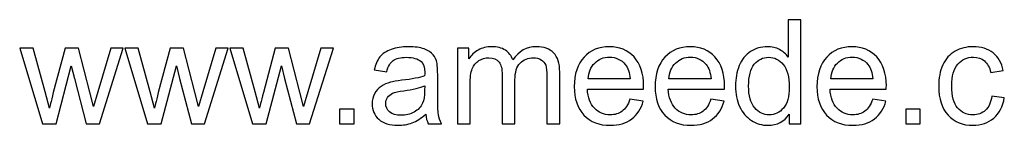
# Model space of a CAD drawing. Header units: millimetres. Extents: x -214 to 242, y -218 to 132.
# Tile 2 of 12: x -116 to -59, y -218 to -212. Entities that reach past the tile are written whole.
import ezdxf

# ---------------------------------------------------------------- set-up
doc = ezdxf.new("R2010")
doc.units = ezdxf.units.MM
doc.header["$MEASUREMENT"] = 0
doc.layers.add('Layer 1', color=7, linetype='Continuous')

msp = doc.modelspace()

# ---------------------------------------------------------------- linework, layer by layer
at = {"layer": 'Layer 1', "color": 250}
for points, knots in [([(-71.1931, -217.8815), (-71.1931, -217.8815), (-71.1931, -217.3241), (-71.1931, -217.3241), (-71.1931, -217.3241), (-71.471, -217.7573), (-71.8803, -217.9746), (-72.4207, -217.9746), (-72.4207, -217.9746), (-72.7707, -217.9746), (-73.0924, -217.8787), (-73.3845, -217.6854), (-73.3845, -217.6854), (-73.678, -217.4934), (-73.9052, -217.2239), (-74.0675, -216.8796), (-74.0675, -216.8796), (-74.2284, -216.5339), (-74.3088, -216.1374), (-74.3088, -215.6886), (-74.3088, -215.6886), (-74.3088, -215.2512), (-74.2354, -214.8547), (-74.0901, -214.4976), (-74.0901, -214.4976), (-73.9433, -214.142), (-73.7246, -213.8683), (-73.4325, -213.6792), (-73.4325, -213.6792), (-73.1418, -213.4887), (-72.8144, -213.3941), (-72.4546, -213.3941), (-72.4546, -213.3941), (-72.1893, -213.3941), (-71.9536, -213.4506), (-71.7476, -213.5621), (-71.7476, -213.5621), (-71.5416, -213.6736), (-71.3737, -213.8203), (-71.2439, -213.9995), (-71.2439, -213.9995), (-71.2439, -213.9995), (-71.2439, -211.8193), (-71.2439, -211.8193), (-71.2439, -211.8193), (-71.2439, -211.8193), (-70.4988, -211.8193), (-70.4988, -211.8193), (-70.4988, -211.8193), (-70.4988, -211.8193), (-70.4988, -217.8815), (-70.4988, -217.8815), (-70.4988, -217.8815), (-70.4988, -217.8815), (-71.1931, -217.8815), (-71.1931, -217.8815)], [0, 0, 0, 0, 0.0666667, 0.0666667, 0.0666667, 0.0666667, 0.1333333, 0.1333333, 0.1333333, 0.1333333, 0.2, 0.2, 0.2, 0.2, 0.2666667, 0.2666667, 0.2666667, 0.2666667, 0.3333333, 0.3333333, 0.3333333, 0.3333333, 0.4, 0.4, 0.4, 0.4, 0.4666667, 0.4666667, 0.4666667, 0.4666667, 0.5333333, 0.5333333, 0.5333333, 0.5333333, 0.6, 0.6, 0.6, 0.6, 0.6666667, 0.6666667, 0.6666667, 0.6666667, 0.7333333, 0.7333333, 0.7333333, 0.7333333, 0.8, 0.8, 0.8, 0.8, 0.8666667, 0.8666667, 0.8666667, 0.8666667, 1, 1, 1, 1]), ([(-114.6471, -217.8815), (-114.6471, -217.8815), (-115.9749, -213.4873), (-115.9749, -213.4873), (-115.9749, -213.4873), (-115.9749, -213.4873), (-115.196, -213.4873), (-115.196, -213.4873), (-115.196, -213.4873), (-115.196, -213.4873), (-114.4947, -216.0231), (-114.4947, -216.0231), (-114.4947, -216.0231), (-114.4947, -216.0231), (-114.2463, -216.9671), (-114.2463, -216.9671), (-114.2463, -216.9671), (-114.2364, -216.9205), (-114.1602, -216.6186), (-114.0191, -216.0612), (-114.0191, -216.0612), (-114.0191, -216.0612), (-113.3234, -213.4873), (-113.3234, -213.4873), (-113.3234, -213.4873), (-113.3234, -213.4873), (-112.56, -213.4873), (-112.56, -213.4873), (-112.56, -213.4873), (-112.56, -213.4873), (-111.8982, -216.0386), (-111.8982, -216.0386), (-111.8982, -216.0386), (-111.8982, -216.0386), (-111.6823, -216.8754), (-111.6823, -216.8754), (-111.6823, -216.8754), (-111.6823, -216.8754), (-111.4297, -216.0273), (-111.4297, -216.0273), (-111.4297, -216.0273), (-111.4297, -216.0273), (-110.6705, -213.4873), (-110.6705, -213.4873), (-110.6705, -213.4873), (-110.6705, -213.4873), (-109.9466, -213.4873), (-109.9466, -213.4873), (-109.9466, -213.4873), (-109.9466, -213.4873), (-111.3253, -217.8815), (-111.3253, -217.8815), (-111.3253, -217.8815), (-111.3253, -217.8815), (-112.0958, -217.8815), (-112.0958, -217.8815), (-112.0958, -217.8815), (-112.0958, -217.8815), (-112.7929, -215.2526), (-112.7929, -215.2526), (-112.7929, -215.2526), (-112.7929, -215.2526), (-112.9693, -214.5005), (-112.9693, -214.5005), (-112.9693, -214.5005), (-112.9693, -214.5005), (-113.8583, -217.8815), (-113.8583, -217.8815), (-113.8583, -217.8815), (-113.8583, -217.8815), (-114.6471, -217.8815), (-114.6471, -217.8815)], [0, 0, 0, 0, 0.0526316, 0.0526316, 0.0526316, 0.0526316, 0.1052632, 0.1052632, 0.1052632, 0.1052632, 0.1578947, 0.1578947, 0.1578947, 0.1578947, 0.2105263, 0.2105263, 0.2105263, 0.2105263, 0.2631579, 0.2631579, 0.2631579, 0.2631579, 0.3157895, 0.3157895, 0.3157895, 0.3157895, 0.3684211, 0.3684211, 0.3684211, 0.3684211, 0.4210526, 0.4210526, 0.4210526, 0.4210526, 0.4736842, 0.4736842, 0.4736842, 0.4736842, 0.5263158, 0.5263158, 0.5263158, 0.5263158, 0.5789474, 0.5789474, 0.5789474, 0.5789474, 0.6315789, 0.6315789, 0.6315789, 0.6315789, 0.6842105, 0.6842105, 0.6842105, 0.6842105, 0.7368421, 0.7368421, 0.7368421, 0.7368421, 0.7894737, 0.7894737, 0.7894737, 0.7894737, 0.8421053, 0.8421053, 0.8421053, 0.8421053, 0.8947368, 0.8947368, 0.8947368, 0.8947368, 1, 1, 1, 1]), ([(-108.5327, -217.8815), (-108.5327, -217.8815), (-109.8605, -213.4873), (-109.8605, -213.4873), (-109.8605, -213.4873), (-109.8605, -213.4873), (-109.0816, -213.4873), (-109.0816, -213.4873), (-109.0816, -213.4873), (-109.0816, -213.4873), (-108.3803, -216.0231), (-108.3803, -216.0231), (-108.3803, -216.0231), (-108.3803, -216.0231), (-108.1319, -216.9671), (-108.1319, -216.9671), (-108.1319, -216.9671), (-108.122, -216.9205), (-108.0458, -216.6186), (-107.9047, -216.0612), (-107.9047, -216.0612), (-107.9047, -216.0612), (-107.209, -213.4873), (-107.209, -213.4873), (-107.209, -213.4873), (-107.209, -213.4873), (-106.4456, -213.4873), (-106.4456, -213.4873), (-106.4456, -213.4873), (-106.4456, -213.4873), (-105.7838, -216.0386), (-105.7838, -216.0386), (-105.7838, -216.0386), (-105.7838, -216.0386), (-105.5679, -216.8754), (-105.5679, -216.8754), (-105.5679, -216.8754), (-105.5679, -216.8754), (-105.3153, -216.0273), (-105.3153, -216.0273), (-105.3153, -216.0273), (-105.3153, -216.0273), (-104.5561, -213.4873), (-104.5561, -213.4873), (-104.5561, -213.4873), (-104.5561, -213.4873), (-103.8322, -213.4873), (-103.8322, -213.4873), (-103.8322, -213.4873), (-103.8322, -213.4873), (-105.2109, -217.8815), (-105.2109, -217.8815), (-105.2109, -217.8815), (-105.2109, -217.8815), (-105.9814, -217.8815), (-105.9814, -217.8815), (-105.9814, -217.8815), (-105.9814, -217.8815), (-106.6785, -215.2526), (-106.6785, -215.2526), (-106.6785, -215.2526), (-106.6785, -215.2526), (-106.8549, -214.5005), (-106.8549, -214.5005), (-106.8549, -214.5005), (-106.8549, -214.5005), (-107.7439, -217.8815), (-107.7439, -217.8815), (-107.7439, -217.8815), (-107.7439, -217.8815), (-108.5327, -217.8815), (-108.5327, -217.8815)], [0, 0, 0, 0, 0.0526316, 0.0526316, 0.0526316, 0.0526316, 0.1052632, 0.1052632, 0.1052632, 0.1052632, 0.1578947, 0.1578947, 0.1578947, 0.1578947, 0.2105263, 0.2105263, 0.2105263, 0.2105263, 0.2631579, 0.2631579, 0.2631579, 0.2631579, 0.3157895, 0.3157895, 0.3157895, 0.3157895, 0.3684211, 0.3684211, 0.3684211, 0.3684211, 0.4210526, 0.4210526, 0.4210526, 0.4210526, 0.4736842, 0.4736842, 0.4736842, 0.4736842, 0.5263158, 0.5263158, 0.5263158, 0.5263158, 0.5789474, 0.5789474, 0.5789474, 0.5789474, 0.6315789, 0.6315789, 0.6315789, 0.6315789, 0.6842105, 0.6842105, 0.6842105, 0.6842105, 0.7368421, 0.7368421, 0.7368421, 0.7368421, 0.7894737, 0.7894737, 0.7894737, 0.7894737, 0.8421053, 0.8421053, 0.8421053, 0.8421053, 0.8947368, 0.8947368, 0.8947368, 0.8947368, 1, 1, 1, 1]), ([(-102.4183, -217.8815), (-102.4183, -217.8815), (-103.7461, -213.4873), (-103.7461, -213.4873), (-103.7461, -213.4873), (-103.7461, -213.4873), (-102.9672, -213.4873), (-102.9672, -213.4873), (-102.9672, -213.4873), (-102.9672, -213.4873), (-102.2659, -216.0231), (-102.2659, -216.0231), (-102.2659, -216.0231), (-102.2659, -216.0231), (-102.0175, -216.9671), (-102.0175, -216.9671), (-102.0175, -216.9671), (-102.0076, -216.9205), (-101.9314, -216.6186), (-101.7903, -216.0612), (-101.7903, -216.0612), (-101.7903, -216.0612), (-101.0946, -213.4873), (-101.0946, -213.4873), (-101.0946, -213.4873), (-101.0946, -213.4873), (-100.3312, -213.4873), (-100.3312, -213.4873), (-100.3312, -213.4873), (-100.3312, -213.4873), (-99.6694, -216.0386), (-99.6694, -216.0386), (-99.6694, -216.0386), (-99.6694, -216.0386), (-99.4535, -216.8754), (-99.4535, -216.8754), (-99.4535, -216.8754), (-99.4535, -216.8754), (-99.2009, -216.0273), (-99.2009, -216.0273), (-99.2009, -216.0273), (-99.2009, -216.0273), (-98.4417, -213.4873), (-98.4417, -213.4873), (-98.4417, -213.4873), (-98.4417, -213.4873), (-97.7178, -213.4873), (-97.7178, -213.4873), (-97.7178, -213.4873), (-97.7178, -213.4873), (-99.0965, -217.8815), (-99.0965, -217.8815), (-99.0965, -217.8815), (-99.0965, -217.8815), (-99.867, -217.8815), (-99.867, -217.8815), (-99.867, -217.8815), (-99.867, -217.8815), (-100.5641, -215.2526), (-100.5641, -215.2526), (-100.5641, -215.2526), (-100.5641, -215.2526), (-100.7405, -214.5005), (-100.7405, -214.5005), (-100.7405, -214.5005), (-100.7405, -214.5005), (-101.6295, -217.8815), (-101.6295, -217.8815), (-101.6295, -217.8815), (-101.6295, -217.8815), (-102.4183, -217.8815), (-102.4183, -217.8815)], [0, 0, 0, 0, 0.0526316, 0.0526316, 0.0526316, 0.0526316, 0.1052632, 0.1052632, 0.1052632, 0.1052632, 0.1578947, 0.1578947, 0.1578947, 0.1578947, 0.2105263, 0.2105263, 0.2105263, 0.2105263, 0.2631579, 0.2631579, 0.2631579, 0.2631579, 0.3157895, 0.3157895, 0.3157895, 0.3157895, 0.3684211, 0.3684211, 0.3684211, 0.3684211, 0.4210526, 0.4210526, 0.4210526, 0.4210526, 0.4736842, 0.4736842, 0.4736842, 0.4736842, 0.5263158, 0.5263158, 0.5263158, 0.5263158, 0.5789474, 0.5789474, 0.5789474, 0.5789474, 0.6315789, 0.6315789, 0.6315789, 0.6315789, 0.6842105, 0.6842105, 0.6842105, 0.6842105, 0.7368421, 0.7368421, 0.7368421, 0.7368421, 0.7894737, 0.7894737, 0.7894737, 0.7894737, 0.8421053, 0.8421053, 0.8421053, 0.8421053, 0.8947368, 0.8947368, 0.8947368, 0.8947368, 1, 1, 1, 1]), ([(-92.3387, -217.3312), (-92.6153, -217.5668), (-92.882, -217.7319), (-93.1374, -217.8293), (-93.1374, -217.8293), (-93.3928, -217.9267), (-93.6665, -217.9746), (-93.9601, -217.9746), (-93.9601, -217.9746), (-94.4427, -217.9746), (-94.8138, -217.8575), (-95.0734, -217.6219), (-95.0734, -217.6219), (-95.3331, -217.3876), (-95.4629, -217.087), (-95.4629, -216.7216), (-95.4629, -216.7216), (-95.4629, -216.5071), (-95.4135, -216.3109), (-95.3161, -216.1331), (-95.3161, -216.1331), (-95.2174, -215.9553), (-95.089, -215.8142), (-94.9309, -215.707), (-94.9309, -215.707), (-94.7715, -215.5997), (-94.5937, -215.5179), (-94.3947, -215.4628), (-94.3947, -215.4628), (-94.2479, -215.4247), (-94.0264, -215.3881), (-93.7315, -215.3514), (-93.7315, -215.3514), (-93.1303, -215.2808), (-92.6858, -215.1947), (-92.4022, -215.096), (-92.4022, -215.096), (-92.3994, -214.9944), (-92.398, -214.9294), (-92.398, -214.9026), (-92.398, -214.9026), (-92.398, -214.6007), (-92.4685, -214.3876), (-92.6096, -214.2634), (-92.6096, -214.2634), (-92.8001, -214.0955), (-93.0838, -214.0122), (-93.4591, -214.0122), (-93.4591, -214.0122), (-93.8105, -214.0122), (-94.0701, -214.0743), (-94.2366, -214.1971), (-94.2366, -214.1971), (-94.4046, -214.3198), (-94.5273, -214.5372), (-94.6078, -214.8504), (-94.6078, -214.8504), (-94.6078, -214.8504), (-95.3359, -214.7488), (-95.3359, -214.7488), (-95.3359, -214.7488), (-95.2696, -214.437), (-95.1609, -214.1844), (-95.0085, -213.9925), (-95.0085, -213.9925), (-94.8561, -213.8006), (-94.636, -213.6538), (-94.3481, -213.5494), (-94.3481, -213.5494), (-94.0617, -213.4464), (-93.7272, -213.3941), (-93.349, -213.3941), (-93.349, -213.3941), (-92.9737, -213.3941), (-92.6675, -213.4379), (-92.4318, -213.5268), (-92.4318, -213.5268), (-92.1976, -213.6157), (-92.024, -213.7258), (-91.9139, -213.8598), (-91.9139, -213.8598), (-91.8039, -213.9939), (-91.7263, -214.1632), (-91.6811, -214.3678), (-91.6811, -214.3678), (-91.6571, -214.4948), (-91.6444, -214.7234), (-91.6444, -215.0522), (-91.6444, -215.0522), (-91.6444, -215.0522), (-91.6444, -216.04), (-91.6444, -216.04), (-91.6444, -216.04), (-91.6444, -216.73), (-91.6289, -217.1661), (-91.5979, -217.3509), (-91.5979, -217.3509), (-91.5682, -217.5358), (-91.5061, -217.7122), (-91.4158, -217.8815), (-91.4158, -217.8815), (-91.4158, -217.8815), (-92.1948, -217.8815), (-92.1948, -217.8815), (-92.1948, -217.8815), (-92.2695, -217.7249), (-92.3175, -217.5414), (-92.3387, -217.3312)], [0, 0, 0, 0, 0.0357143, 0.0357143, 0.0357143, 0.0357143, 0.0714286, 0.0714286, 0.0714286, 0.0714286, 0.1071429, 0.1071429, 0.1071429, 0.1071429, 0.1428571, 0.1428571, 0.1428571, 0.1428571, 0.1785714, 0.1785714, 0.1785714, 0.1785714, 0.2142857, 0.2142857, 0.2142857, 0.2142857, 0.25, 0.25, 0.25, 0.25, 0.2857143, 0.2857143, 0.2857143, 0.2857143, 0.3214286, 0.3214286, 0.3214286, 0.3214286, 0.3571429, 0.3571429, 0.3571429, 0.3571429, 0.3928571, 0.3928571, 0.3928571, 0.3928571, 0.4285714, 0.4285714, 0.4285714, 0.4285714, 0.4642857, 0.4642857, 0.4642857, 0.4642857, 0.5, 0.5, 0.5, 0.5, 0.5357143, 0.5357143, 0.5357143, 0.5357143, 0.5714286, 0.5714286, 0.5714286, 0.5714286, 0.6071429, 0.6071429, 0.6071429, 0.6071429, 0.6428571, 0.6428571, 0.6428571, 0.6428571, 0.6785714, 0.6785714, 0.6785714, 0.6785714, 0.7142857, 0.7142857, 0.7142857, 0.7142857, 0.75, 0.75, 0.75, 0.75, 0.7857143, 0.7857143, 0.7857143, 0.7857143, 0.8214286, 0.8214286, 0.8214286, 0.8214286, 0.8571429, 0.8571429, 0.8571429, 0.8571429, 0.8928571, 0.8928571, 0.8928571, 0.8928571, 0.9285714, 0.9285714, 0.9285714, 0.9285714, 1, 1, 1, 1]), ([(-90.5, -217.8815), (-90.5, -217.8815), (-90.5, -213.4873), (-90.5, -213.4873), (-90.5, -213.4873), (-90.5, -213.4873), (-89.8311, -213.4873), (-89.8311, -213.4873), (-89.8311, -213.4873), (-89.8311, -213.4873), (-89.8311, -214.1082), (-89.8311, -214.1082), (-89.8311, -214.1082), (-89.6943, -213.8937), (-89.5108, -213.7201), (-89.2822, -213.5903), (-89.2822, -213.5903), (-89.0536, -213.4591), (-88.794, -213.3941), (-88.5019, -213.3941), (-88.5019, -213.3941), (-88.1773, -213.3941), (-87.9106, -213.4619), (-87.7032, -213.5959), (-87.7032, -213.5959), (-87.4957, -213.7314), (-87.349, -213.9191), (-87.2643, -214.1618), (-87.2643, -214.1618), (-86.9144, -213.6496), (-86.4614, -213.3941), (-85.9026, -213.3941), (-85.9026, -213.3941), (-85.4651, -213.3941), (-85.1279, -213.5141), (-84.8936, -213.7554), (-84.8936, -213.7554), (-84.658, -213.9967), (-84.5394, -214.3678), (-84.5394, -214.8688), (-84.5394, -214.8688), (-84.5394, -214.8688), (-84.5394, -217.8815), (-84.5394, -217.8815), (-84.5394, -217.8815), (-84.5394, -217.8815), (-85.2845, -217.8815), (-85.2845, -217.8815), (-85.2845, -217.8815), (-85.2845, -217.8815), (-85.2845, -215.1157), (-85.2845, -215.1157), (-85.2845, -215.1157), (-85.2845, -214.8194), (-85.3099, -214.6049), (-85.3579, -214.4737), (-85.3579, -214.4737), (-85.4059, -214.3424), (-85.4934, -214.238), (-85.6218, -214.1576), (-85.6218, -214.1576), (-85.7488, -214.0771), (-85.8983, -214.0376), (-86.0691, -214.0376), (-86.0691, -214.0376), (-86.3795, -214.0376), (-86.6364, -214.1406), (-86.841, -214.3452), (-86.841, -214.3452), (-87.0456, -214.5513), (-87.1472, -214.8801), (-87.1472, -215.3316), (-87.1472, -215.3316), (-87.1472, -215.3316), (-87.1472, -217.8815), (-87.1472, -217.8815), (-87.1472, -217.8815), (-87.1472, -217.8815), (-87.8923, -217.8815), (-87.8923, -217.8815), (-87.8923, -217.8815), (-87.8923, -217.8815), (-87.8923, -215.0296), (-87.8923, -215.0296), (-87.8923, -215.0296), (-87.8923, -214.6994), (-87.9529, -214.4511), (-88.0743, -214.286), (-88.0743, -214.286), (-88.1956, -214.1209), (-88.3946, -214.0376), (-88.6698, -214.0376), (-88.6698, -214.0376), (-88.8786, -214.0376), (-89.0719, -214.0927), (-89.2497, -214.2027), (-89.2497, -214.2027), (-89.4275, -214.3128), (-89.556, -214.4737), (-89.6364, -214.6867), (-89.6364, -214.6867), (-89.7154, -214.8984), (-89.7549, -215.2046), (-89.7549, -215.604), (-89.7549, -215.604), (-89.7549, -215.604), (-89.7549, -217.8815), (-89.7549, -217.8815), (-89.7549, -217.8815), (-89.7549, -217.8815), (-90.5, -217.8815), (-90.5, -217.8815)], [0, 0, 0, 0, 0.0344828, 0.0344828, 0.0344828, 0.0344828, 0.0689655, 0.0689655, 0.0689655, 0.0689655, 0.1034483, 0.1034483, 0.1034483, 0.1034483, 0.137931, 0.137931, 0.137931, 0.137931, 0.1724138, 0.1724138, 0.1724138, 0.1724138, 0.2068966, 0.2068966, 0.2068966, 0.2068966, 0.2413793, 0.2413793, 0.2413793, 0.2413793, 0.2758621, 0.2758621, 0.2758621, 0.2758621, 0.3103448, 0.3103448, 0.3103448, 0.3103448, 0.3448276, 0.3448276, 0.3448276, 0.3448276, 0.3793103, 0.3793103, 0.3793103, 0.3793103, 0.4137931, 0.4137931, 0.4137931, 0.4137931, 0.4482759, 0.4482759, 0.4482759, 0.4482759, 0.4827586, 0.4827586, 0.4827586, 0.4827586, 0.5172414, 0.5172414, 0.5172414, 0.5172414, 0.5517241, 0.5517241, 0.5517241, 0.5517241, 0.5862069, 0.5862069, 0.5862069, 0.5862069, 0.6206897, 0.6206897, 0.6206897, 0.6206897, 0.6551724, 0.6551724, 0.6551724, 0.6551724, 0.6896552, 0.6896552, 0.6896552, 0.6896552, 0.7241379, 0.7241379, 0.7241379, 0.7241379, 0.7586207, 0.7586207, 0.7586207, 0.7586207, 0.7931034, 0.7931034, 0.7931034, 0.7931034, 0.8275862, 0.8275862, 0.8275862, 0.8275862, 0.862069, 0.862069, 0.862069, 0.862069, 0.8965517, 0.8965517, 0.8965517, 0.8965517, 0.9310345, 0.9310345, 0.9310345, 0.9310345, 1, 1, 1, 1]), ([(-80.45, -216.4591), (-80.45, -216.4591), (-79.6795, -216.5607), (-79.6795, -216.5607), (-79.6795, -216.5607), (-79.7995, -217.008), (-80.0238, -217.3566), (-80.3512, -217.6035), (-80.3512, -217.6035), (-80.6786, -217.8505), (-81.0963, -217.9746), (-81.6057, -217.9746), (-81.6057, -217.9746), (-82.2463, -217.9746), (-82.7543, -217.7771), (-83.1297, -217.382), (-83.1297, -217.382), (-83.5051, -216.9883), (-83.6927, -216.4337), (-83.6927, -215.7211), (-83.6927, -215.7211), (-83.6927, -214.9845), (-83.5036, -214.4116), (-83.1241, -214.0052), (-83.1241, -214.0052), (-82.7445, -213.5973), (-82.252, -213.3941), (-81.6466, -213.3941), (-81.6466, -213.3941), (-81.061, -213.3941), (-80.5826, -213.5931), (-80.2115, -213.9925), (-80.2115, -213.9925), (-79.8404, -214.3918), (-79.6541, -214.9534), (-79.6541, -215.6773), (-79.6541, -215.6773), (-79.6541, -215.7211), (-79.6555, -215.7874), (-79.6583, -215.8749), (-79.6583, -215.8749), (-79.6583, -215.8749), (-82.9307, -215.8749), (-82.9307, -215.8749), (-82.9307, -215.8749), (-82.9025, -216.3561), (-82.767, -216.7258), (-82.5215, -216.9812), (-82.5215, -216.9812), (-82.2774, -217.2366), (-81.9712, -217.365), (-81.6057, -217.365), (-81.6057, -217.365), (-81.3333, -217.365), (-81.1005, -217.2931), (-80.9086, -217.1491), (-80.9086, -217.1491), (-80.7153, -217.0052), (-80.5629, -216.7752), (-80.45, -216.4591)], [0, 0, 0, 0, 0.0625, 0.0625, 0.0625, 0.0625, 0.125, 0.125, 0.125, 0.125, 0.1875, 0.1875, 0.1875, 0.1875, 0.25, 0.25, 0.25, 0.25, 0.3125, 0.3125, 0.3125, 0.3125, 0.375, 0.375, 0.375, 0.375, 0.4375, 0.4375, 0.4375, 0.4375, 0.5, 0.5, 0.5, 0.5, 0.5625, 0.5625, 0.5625, 0.5625, 0.625, 0.625, 0.625, 0.625, 0.6875, 0.6875, 0.6875, 0.6875, 0.75, 0.75, 0.75, 0.75, 0.8125, 0.8125, 0.8125, 0.8125, 0.875, 0.875, 0.875, 0.875, 1, 1, 1, 1]), ([(-75.7411, -216.4591), (-75.7411, -216.4591), (-74.9706, -216.5607), (-74.9706, -216.5607), (-74.9706, -216.5607), (-75.0906, -217.008), (-75.3149, -217.3566), (-75.6423, -217.6035), (-75.6423, -217.6035), (-75.9697, -217.8505), (-76.3874, -217.9746), (-76.8968, -217.9746), (-76.8968, -217.9746), (-77.5374, -217.9746), (-78.0454, -217.7771), (-78.4208, -217.382), (-78.4208, -217.382), (-78.7962, -216.9883), (-78.9838, -216.4337), (-78.9838, -215.7211), (-78.9838, -215.7211), (-78.9838, -214.9845), (-78.7947, -214.4116), (-78.4152, -214.0052), (-78.4152, -214.0052), (-78.0356, -213.5973), (-77.5431, -213.3941), (-76.9377, -213.3941), (-76.9377, -213.3941), (-76.3521, -213.3941), (-75.8737, -213.5931), (-75.5026, -213.9925), (-75.5026, -213.9925), (-75.1315, -214.3918), (-74.9452, -214.9534), (-74.9452, -215.6773), (-74.9452, -215.6773), (-74.9452, -215.7211), (-74.9466, -215.7874), (-74.9494, -215.8749), (-74.9494, -215.8749), (-74.9494, -215.8749), (-78.2218, -215.8749), (-78.2218, -215.8749), (-78.2218, -215.8749), (-78.1936, -216.3561), (-78.0581, -216.7258), (-77.8126, -216.9812), (-77.8126, -216.9812), (-77.5685, -217.2366), (-77.2623, -217.365), (-76.8968, -217.365), (-76.8968, -217.365), (-76.6244, -217.365), (-76.3916, -217.2931), (-76.1997, -217.1491), (-76.1997, -217.1491), (-76.0064, -217.0052), (-75.854, -216.7752), (-75.7411, -216.4591)], [0, 0, 0, 0, 0.0625, 0.0625, 0.0625, 0.0625, 0.125, 0.125, 0.125, 0.125, 0.1875, 0.1875, 0.1875, 0.1875, 0.25, 0.25, 0.25, 0.25, 0.3125, 0.3125, 0.3125, 0.3125, 0.375, 0.375, 0.375, 0.375, 0.4375, 0.4375, 0.4375, 0.4375, 0.5, 0.5, 0.5, 0.5, 0.5625, 0.5625, 0.5625, 0.5625, 0.625, 0.625, 0.625, 0.625, 0.6875, 0.6875, 0.6875, 0.6875, 0.75, 0.75, 0.75, 0.75, 0.8125, 0.8125, 0.8125, 0.8125, 0.875, 0.875, 0.875, 0.875, 1, 1, 1, 1]), ([(-66.3233, -216.4591), (-66.3233, -216.4591), (-65.5528, -216.5607), (-65.5528, -216.5607), (-65.5528, -216.5607), (-65.6728, -217.008), (-65.8971, -217.3566), (-66.2245, -217.6035), (-66.2245, -217.6035), (-66.5519, -217.8505), (-66.9696, -217.9746), (-67.479, -217.9746), (-67.479, -217.9746), (-68.1196, -217.9746), (-68.6276, -217.7771), (-69.003, -217.382), (-69.003, -217.382), (-69.3784, -216.9883), (-69.566, -216.4337), (-69.566, -215.7211), (-69.566, -215.7211), (-69.566, -214.9845), (-69.3769, -214.4116), (-68.9974, -214.0052), (-68.9974, -214.0052), (-68.6178, -213.5973), (-68.1253, -213.3941), (-67.5199, -213.3941), (-67.5199, -213.3941), (-66.9343, -213.3941), (-66.4559, -213.5931), (-66.0848, -213.9925), (-66.0848, -213.9925), (-65.7137, -214.3918), (-65.5274, -214.9534), (-65.5274, -215.6773), (-65.5274, -215.6773), (-65.5274, -215.7211), (-65.5288, -215.7874), (-65.5316, -215.8749), (-65.5316, -215.8749), (-65.5316, -215.8749), (-68.804, -215.8749), (-68.804, -215.8749), (-68.804, -215.8749), (-68.7758, -216.3561), (-68.6403, -216.7258), (-68.3948, -216.9812), (-68.3948, -216.9812), (-68.1507, -217.2366), (-67.8445, -217.365), (-67.479, -217.365), (-67.479, -217.365), (-67.2066, -217.365), (-66.9738, -217.2931), (-66.7819, -217.1491), (-66.7819, -217.1491), (-66.5886, -217.0052), (-66.4362, -216.7752), (-66.3233, -216.4591)], [0, 0, 0, 0, 0.0625, 0.0625, 0.0625, 0.0625, 0.125, 0.125, 0.125, 0.125, 0.1875, 0.1875, 0.1875, 0.1875, 0.25, 0.25, 0.25, 0.25, 0.3125, 0.3125, 0.3125, 0.3125, 0.375, 0.375, 0.375, 0.375, 0.4375, 0.4375, 0.4375, 0.4375, 0.5, 0.5, 0.5, 0.5, 0.5625, 0.5625, 0.5625, 0.5625, 0.625, 0.625, 0.625, 0.625, 0.6875, 0.6875, 0.6875, 0.6875, 0.75, 0.75, 0.75, 0.75, 0.8125, 0.8125, 0.8125, 0.8125, 0.875, 0.875, 0.875, 0.875, 1, 1, 1, 1]), ([(-59.3891, -216.2728), (-59.3891, -216.2728), (-58.661, -216.3744), (-58.661, -216.3744), (-58.661, -216.3744), (-58.7414, -216.8754), (-58.9446, -217.2663), (-59.2734, -217.5499), (-59.2734, -217.5499), (-59.6022, -217.8335), (-60.0072, -217.9746), (-60.4855, -217.9746), (-60.4855, -217.9746), (-61.0852, -217.9746), (-61.5679, -217.7785), (-61.9319, -217.3862), (-61.9319, -217.3862), (-62.2974, -216.9939), (-62.4794, -216.4323), (-62.4794, -215.7013), (-62.4794, -215.7013), (-62.4794, -215.2272), (-62.4004, -214.8137), (-62.2438, -214.4581), (-62.2438, -214.4581), (-62.0871, -214.1039), (-61.8487, -213.8372), (-61.5269, -213.6609), (-61.5269, -213.6609), (-61.2066, -213.483), (-60.8581, -213.3941), (-60.4799, -213.3941), (-60.4799, -213.3941), (-60.0043, -213.3941), (-59.6135, -213.5141), (-59.3115, -213.7554), (-59.3115, -213.7554), (-59.0081, -213.9967), (-58.8134, -214.3396), (-58.7287, -214.7827), (-58.7287, -214.7827), (-58.7287, -214.7827), (-59.4484, -214.8928), (-59.4484, -214.8928), (-59.4484, -214.8928), (-59.5175, -214.5978), (-59.6389, -214.3763), (-59.8152, -214.2267), (-59.8152, -214.2267), (-59.9902, -214.0785), (-60.2019, -214.0038), (-60.4502, -214.0038), (-60.4502, -214.0038), (-60.8256, -214.0038), (-61.1304, -214.1378), (-61.3661, -214.4059), (-61.3661, -214.4059), (-61.6003, -214.6754), (-61.7174, -215.0988), (-61.7174, -215.6802), (-61.7174, -215.6802), (-61.7174, -216.27), (-61.6045, -216.6976), (-61.3788, -216.9643), (-61.3788, -216.9643), (-61.1516, -217.231), (-60.8566, -217.365), (-60.494, -217.365), (-60.494, -217.365), (-60.2005, -217.365), (-59.9564, -217.2761), (-59.7616, -217.0969), (-59.7616, -217.0969), (-59.5655, -216.9191), (-59.4413, -216.644), (-59.3891, -216.2728)], [0, 0, 0, 0, 0.05, 0.05, 0.05, 0.05, 0.1, 0.1, 0.1, 0.1, 0.15, 0.15, 0.15, 0.15, 0.2, 0.2, 0.2, 0.2, 0.25, 0.25, 0.25, 0.25, 0.3, 0.3, 0.3, 0.3, 0.35, 0.35, 0.35, 0.35, 0.4, 0.4, 0.4, 0.4, 0.45, 0.45, 0.45, 0.45, 0.5, 0.5, 0.5, 0.5, 0.55, 0.55, 0.55, 0.55, 0.6, 0.6, 0.6, 0.6, 0.65, 0.65, 0.65, 0.65, 0.7, 0.7, 0.7, 0.7, 0.75, 0.75, 0.75, 0.75, 0.8, 0.8, 0.8, 0.8, 0.85, 0.85, 0.85, 0.85, 0.9, 0.9, 0.9, 0.9, 1, 1, 1, 1]), ([(-82.8884, -215.2653), (-82.8884, -215.2653), (-80.4415, -215.2653), (-80.4415, -215.2653), (-80.4415, -215.2653), (-80.474, -214.8956), (-80.5685, -214.619), (-80.7223, -214.4341), (-80.7223, -214.4341), (-80.958, -214.1477), (-81.2656, -214.0038), (-81.6424, -214.0038), (-81.6424, -214.0038), (-81.9839, -214.0038), (-82.2703, -214.1181), (-82.5032, -214.3467), (-82.5032, -214.3467), (-82.7346, -214.5753), (-82.863, -214.8815), (-82.8884, -215.2653)], [0, 0, 0, 0, 0.1666667, 0.1666667, 0.1666667, 0.1666667, 0.3333333, 0.3333333, 0.3333333, 0.3333333, 0.5, 0.5, 0.5, 0.5, 0.6666667, 0.6666667, 0.6666667, 0.6666667, 1, 1, 1, 1]), ([(-78.1795, -215.2653), (-78.1795, -215.2653), (-75.7326, -215.2653), (-75.7326, -215.2653), (-75.7326, -215.2653), (-75.7651, -214.8956), (-75.8596, -214.619), (-76.0134, -214.4341), (-76.0134, -214.4341), (-76.2491, -214.1477), (-76.5567, -214.0038), (-76.9335, -214.0038), (-76.9335, -214.0038), (-77.275, -214.0038), (-77.5614, -214.1181), (-77.7943, -214.3467), (-77.7943, -214.3467), (-78.0257, -214.5753), (-78.1541, -214.8815), (-78.1795, -215.2653)], [0, 0, 0, 0, 0.1666667, 0.1666667, 0.1666667, 0.1666667, 0.3333333, 0.3333333, 0.3333333, 0.3333333, 0.5, 0.5, 0.5, 0.5, 0.6666667, 0.6666667, 0.6666667, 0.6666667, 1, 1, 1, 1]), ([(-73.5468, -215.69), (-73.5468, -216.2517), (-73.4283, -216.6708), (-73.1898, -216.9488), (-73.1898, -216.9488), (-72.9527, -217.2267), (-72.6719, -217.365), (-72.3488, -217.365), (-72.3488, -217.365), (-72.0228, -217.365), (-71.7462, -217.2324), (-71.5176, -216.9671), (-71.5176, -216.9671), (-71.2904, -216.7018), (-71.1761, -216.2968), (-71.1761, -215.7521), (-71.1761, -215.7521), (-71.1761, -215.1538), (-71.2918, -214.7135), (-71.5247, -214.4327), (-71.5247, -214.4327), (-71.7561, -214.1519), (-72.0425, -214.0122), (-72.3826, -214.0122), (-72.3826, -214.0122), (-72.7142, -214.0122), (-72.9908, -214.1463), (-73.2138, -214.4158), (-73.2138, -214.4158), (-73.4353, -214.6853), (-73.5468, -215.1101), (-73.5468, -215.69)], [0, 0, 0, 0, 0.1111111, 0.1111111, 0.1111111, 0.1111111, 0.2222222, 0.2222222, 0.2222222, 0.2222222, 0.3333333, 0.3333333, 0.3333333, 0.3333333, 0.4444444, 0.4444444, 0.4444444, 0.4444444, 0.5555556, 0.5555556, 0.5555556, 0.5555556, 0.6666667, 0.6666667, 0.6666667, 0.6666667, 0.7777778, 0.7777778, 0.7777778, 0.7777778, 1, 1, 1, 1]), ([(-68.7617, -215.2653), (-68.7617, -215.2653), (-66.3148, -215.2653), (-66.3148, -215.2653), (-66.3148, -215.2653), (-66.3473, -214.8956), (-66.4418, -214.619), (-66.5956, -214.4341), (-66.5956, -214.4341), (-66.8313, -214.1477), (-67.1389, -214.0038), (-67.5157, -214.0038), (-67.5157, -214.0038), (-67.8572, -214.0038), (-68.1436, -214.1181), (-68.3765, -214.3467), (-68.3765, -214.3467), (-68.6079, -214.5753), (-68.7363, -214.8815), (-68.7617, -215.2653)], [0, 0, 0, 0, 0.1666667, 0.1666667, 0.1666667, 0.1666667, 0.3333333, 0.3333333, 0.3333333, 0.3333333, 0.5, 0.5, 0.5, 0.5, 0.6666667, 0.6666667, 0.6666667, 0.6666667, 1, 1, 1, 1]), ([(-92.398, -215.6802), (-92.6689, -215.7902), (-93.0753, -215.8834), (-93.6172, -215.9596), (-93.6172, -215.9596), (-93.9248, -216.0033), (-94.1421, -216.0527), (-94.2691, -216.1077), (-94.2691, -216.1077), (-94.3961, -216.1628), (-94.4935, -216.2432), (-94.5626, -216.3476), (-94.5626, -216.3476), (-94.6318, -216.4534), (-94.667, -216.5706), (-94.667, -216.7004), (-94.667, -216.7004), (-94.667, -216.8965), (-94.5922, -217.0616), (-94.4413, -217.1929), (-94.4413, -217.1929), (-94.2903, -217.3241), (-94.0701, -217.3904), (-93.7808, -217.3904), (-93.7808, -217.3904), (-93.4944, -217.3904), (-93.239, -217.3283), (-93.0146, -217.2028), (-93.0146, -217.2028), (-92.7917, -217.0786), (-92.6266, -216.9078), (-92.5221, -216.6919), (-92.5221, -216.6919), (-92.4417, -216.524), (-92.4022, -216.2771), (-92.4022, -215.9511), (-92.4022, -215.9511), (-92.4022, -215.9511), (-92.398, -215.6802), (-92.398, -215.6802)], [0, 0, 0, 0, 0.0909091, 0.0909091, 0.0909091, 0.0909091, 0.1818182, 0.1818182, 0.1818182, 0.1818182, 0.2727273, 0.2727273, 0.2727273, 0.2727273, 0.3636364, 0.3636364, 0.3636364, 0.3636364, 0.4545455, 0.4545455, 0.4545455, 0.4545455, 0.5454545, 0.5454545, 0.5454545, 0.5454545, 0.6363636, 0.6363636, 0.6363636, 0.6363636, 0.7272727, 0.7272727, 0.7272727, 0.7272727, 0.8181818, 0.8181818, 0.8181818, 0.8181818, 1, 1, 1, 1]), ([(-97.3495, -217.8815), (-97.3495, -217.8815), (-97.3495, -217.0348), (-97.3495, -217.0348), (-97.3495, -217.0348), (-97.3495, -217.0348), (-96.5029, -217.0348), (-96.5029, -217.0348), (-96.5029, -217.0348), (-96.5029, -217.0348), (-96.5029, -217.8815), (-96.5029, -217.8815), (-96.5029, -217.8815), (-96.5029, -217.8815), (-97.3495, -217.8815), (-97.3495, -217.8815)], [0, 0, 0, 0, 0.2, 0.2, 0.2, 0.2, 0.4, 0.4, 0.4, 0.4, 0.6, 0.6, 0.6, 0.6, 1, 1, 1, 1]), ([(-64.3999, -217.8815), (-64.3999, -217.8815), (-64.3999, -217.0348), (-64.3999, -217.0348), (-64.3999, -217.0348), (-64.3999, -217.0348), (-63.5533, -217.0348), (-63.5533, -217.0348), (-63.5533, -217.0348), (-63.5533, -217.0348), (-63.5533, -217.8815), (-63.5533, -217.8815), (-63.5533, -217.8815), (-63.5533, -217.8815), (-64.3999, -217.8815), (-64.3999, -217.8815)], [0, 0, 0, 0, 0.2, 0.2, 0.2, 0.2, 0.4, 0.4, 0.4, 0.4, 0.6, 0.6, 0.6, 0.6, 1, 1, 1, 1])]:
    msp.add_open_spline(points, degree=3, knots=knots, dxfattribs=at)

doc.saveas('drawing.dxf')
